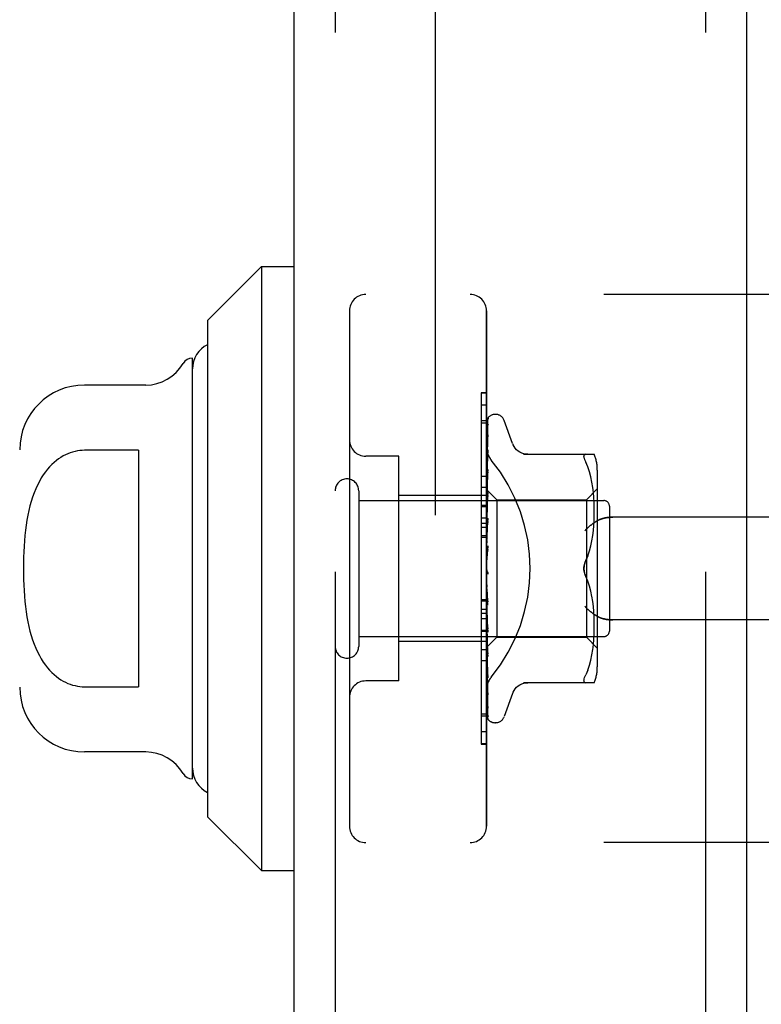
# Model space of a CAD drawing. Header units: inches. Extents: x 0 to 179, y 0 to 116.
# Tile 215 of 234: x 94.21 to 95.57, y 56.58 to 58.38. Entities that reach past the tile are written whole.
import ezdxf

# ---------------------------------------------------------------- set-up
doc = ezdxf.new("R2010")
doc.units = ezdxf.units.IN
doc.header["$LTSCALE"] = 9.842105
doc.header["$MEASUREMENT"] = 0
doc.linetypes.add('HIDDEN', pattern=[0.2, 0.1, -0.1])
doc.layers.get('0').update_dxf_attribs({"linetype": 'CONTINUOUS'})
for name, color, linetype in [('DEFAULT_2', 8, 'HIDDEN'), ('DIMENSIONS', 7, 'CONTINUOUS'), ('LEFTHAND_DOOR_ASSEMBLY', 7, 'CONTINUOUS'), ('RIGHTHAND_DOOR_ASSEMBLY', 7, 'CONTINUOUS')]:
    doc.layers.add(name, color=color, linetype=linetype)
doc.styles.get("Standard").update_dxf_attribs({"font": 'arial.ttf'})
doc.dimstyles.new('DIMSTYLE_1', dxfattribs={"dimtxt": 0.789474, "dimasz": 1.052632, "dimexe": 0.09, "dimexo": 0.07, "dimgap": 0.0375, "dimtad": 0, "dimtih": 1, "dimtoh": 1, "dimzin": 4, "dimdsep": 46, "dimtxsty": 'Standard', "dimblk": '_FILLED', "dimblk1": '_FILLED', "dimblk2": '_FILLED', "dimcen": 0.09, "dimadec": 3, "dimazin": 1, "dimtfac": 1, "dimtdec": 3, "dimtofl": 0, "dimtmove": 0, "dimatfit": 3, "dimldrblk": '_FILLED', "dimfxl": 0, "dimtolj": 1, "dimtzin": 4, "dimarcsym": 0})

# ---------------------------------------------------------------- blocks, each defined once
blk = doc.blocks.new('_FILLED')
at = {"color": 0, "linetype": 'ByBlock'}
blk.add_solid([(0, 0), (-1, 0.2), (-1, -0.2)], dxfattribs=at)
blk = doc.blocks.new('*D12')
at = {"layer": 'DIMENSIONS', "color": 2, "linetype": 'Continuous'}
for p, q in [((95.1522, 81.3753), (90.7153, 81.3753)), ((91.6627, 81.3753), (91.6627, 58.1648)), ((91.6627, 33.3753), (91.6627, 56.5859)), ((95.1632, 33.3753), (90.7153, 33.3753))]:
    blk.add_line(p, q, dxfattribs=at)
at = {"layer": 'DIMENSIONS', "color": 2, "linetype": 'Continuous', "xscale": 1.0526315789, "yscale": 1.0526315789, "zscale": 1.0526315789}
for p, rotation in [((91.6627, 81.3753), 90), ((91.6627, 33.3753), 270)]:
    blk.add_blockref('_FILLED', p, dxfattribs=dict(at, rotation=rotation))
at = {"layer": 'DIMENSIONS', "color": 2, "linetype": 'Continuous', "insert": (91.6627, 57.7701), "char_height": 0.78947, "width": 2.758756, "attachment_point": 2, "line_spacing_factor": 0.9}
blk.add_mtext('48.00', dxfattribs=at)

msp = doc.modelspace()

# ---------------------------------------------------------------- linework, layer by layer
at = {"layer": 'DEFAULT_2', "color": 8, "linetype": 'HIDDEN'}
msp.add_line((94.9725, 80.1098), (94.9725, 34.6409), dxfattribs=at)
at = {"layer": 'LEFTHAND_DOOR_ASSEMBLY', "color": 8, "linetype": 'HIDDEN'}
for p, q in [((94.79, 80.9903), (94.79, 33.7603)), ((95.465, 80.9903), (95.465, 33.7603)), ((96.264, 57.8753), (94.846, 57.8753)), ((94.816, 57.8453), (94.816, 56.9053)), ((95.066, 56.9053), (95.066, 57.8453)), ((95.056, 57.6731), (95.056, 57.2624)), ((95.066, 57.6731), (95.056, 57.6731)), ((95.066, 57.6447), (95.056, 57.6447)), ((94.906, 57.5803), (94.846, 57.5803)), ((94.906, 57.1703), (94.906, 57.5803)), ((95.066, 57.5234), (95.056, 57.5234)), ((95.066, 57.5083), (94.906, 57.5083)), ((95.066, 57.4673), (95.056, 57.4673)), ((96.264, 57.4691), (95.2964, 57.4691)), ((95.066, 57.4572), (95.056, 57.4572)), ((95.066, 57.45), (95.056, 57.45)), ((95.066, 57.435), (95.056, 57.435)), ((95.056, 57.3187), (95.066, 57.3187)), ((96.264, 57.2816), (95.2964, 57.2816)), ((95.056, 57.2624), (95.066, 57.2624)), ((95.056, 57.262), (95.056, 57.0547)), ((95.066, 57.262), (95.056, 57.262)), ((95.066, 57.2604), (95.056, 57.2604)), ((95.066, 57.2423), (94.906, 57.2423)), ((95.066, 57.2069), (95.056, 57.2069)), ((94.906, 57.1703), (94.846, 57.1703)), ((95.056, 57.11), (95.066, 57.11)), ((95.066, 57.0556), (95.056, 57.0556)), ((95.056, 57.0547), (95.066, 57.0547)), ((96.264, 56.8753), (94.846, 56.8753))]:
    msp.add_line(p, q, dxfattribs=at)
for points in [[(95.0748, 57.5733), (95.0743, 57.5739), (95.0738, 57.5745), (95.0734, 57.5751), (95.0729, 57.5758), (95.0725, 57.5764), (95.0721, 57.5771), (95.0716, 57.5777), (95.0712, 57.5784), (95.0708, 57.5791), (95.0704, 57.5798), (95.0701, 57.5806), (95.0697, 57.5813), (95.0694, 57.5821), (95.069, 57.5828), (95.0687, 57.5836), (95.0684, 57.5843), (95.0681, 57.5851), (95.0678, 57.5859), (95.0676, 57.5867), (95.0674, 57.5875), (95.0671, 57.5882), (95.0669, 57.589), (95.0668, 57.5898), (95.0666, 57.5906), (95.0665, 57.5914), (95.0663, 57.5921), (95.0662, 57.5929), (95.0661, 57.5937), (95.0661, 57.5945), (95.066, 57.5952), (95.066, 57.596), (95.066, 57.5967)], [(95.2964, 57.4691), (95.2951, 57.4691), (95.2939, 57.4691), (95.2926, 57.469), (95.2913, 57.4689), (95.2901, 57.4688), (95.2889, 57.4687), (95.2876, 57.4686), (95.2864, 57.4684), (95.2853, 57.4682), (95.2841, 57.468), (95.283, 57.4678), (95.2819, 57.4676), (95.2808, 57.4674), (95.2797, 57.4671), (95.2787, 57.4668), (95.2777, 57.4666), (95.2767, 57.4663), (95.2758, 57.466), (95.2748, 57.4657), (95.2739, 57.4653), (95.2731, 57.465), (95.2722, 57.4647), (95.2714, 57.4643), (95.2706, 57.464), (95.2699, 57.4636), (95.2691, 57.4632), (95.2684, 57.4629), (95.2677, 57.4625), (95.2671, 57.4621), (95.2664, 57.4617)], [(95.2452, 57.4441), (95.2457, 57.4447), (95.2462, 57.4452), (95.2468, 57.4458), (95.2473, 57.4464), (95.2479, 57.4469), (95.2484, 57.4475), (95.249, 57.4481), (95.2496, 57.4486), (95.2502, 57.4492), (95.2508, 57.4498), (95.2514, 57.4503), (95.252, 57.4509), (95.2527, 57.4514), (95.2533, 57.452), (95.2539, 57.4525), (95.2546, 57.4531), (95.2552, 57.4536), (95.2559, 57.4542), (95.2566, 57.4547), (95.2572, 57.4552), (95.2579, 57.4557), (95.2585, 57.4563), (95.2592, 57.4568), (95.2599, 57.4572), (95.2605, 57.4577), (95.2612, 57.4582), (95.2619, 57.4587), (95.2625, 57.4591), (95.2632, 57.4596), (95.2638, 57.46), (95.2645, 57.4605), (95.2651, 57.4609), (95.2658, 57.4613), (95.2664, 57.4617)], [(95.2664, 57.289), (95.2658, 57.2894), (95.2651, 57.2898), (95.2645, 57.2902), (95.2638, 57.2907), (95.2632, 57.2911), (95.2625, 57.2916), (95.2619, 57.292), (95.2612, 57.2925), (95.2605, 57.293), (95.2599, 57.2934), (95.2592, 57.2939), (95.2585, 57.2944), (95.2579, 57.295), (95.2572, 57.2955), (95.2566, 57.296), (95.2559, 57.2965), (95.2552, 57.2971), (95.2546, 57.2976), (95.2539, 57.2981), (95.2533, 57.2987), (95.2527, 57.2993), (95.252, 57.2998), (95.2514, 57.3004), (95.2508, 57.3009), (95.2502, 57.3015), (95.2496, 57.3021), (95.249, 57.3026), (95.2484, 57.3032), (95.2479, 57.3038), (95.2473, 57.3043), (95.2468, 57.3049), (95.2462, 57.3055), (95.2457, 57.306), (95.2452, 57.3066)], [(95.2664, 57.289), (95.2671, 57.2886), (95.2677, 57.2882), (95.2684, 57.2878), (95.2691, 57.2875), (95.2699, 57.2871), (95.2706, 57.2867), (95.2714, 57.2864), (95.2722, 57.286), (95.2731, 57.2857), (95.2739, 57.2854), (95.2748, 57.285), (95.2758, 57.2847), (95.2767, 57.2844), (95.2777, 57.2841), (95.2787, 57.2838), (95.2797, 57.2836), (95.2808, 57.2833), (95.2819, 57.2831), (95.283, 57.2829), (95.2841, 57.2826), (95.2853, 57.2825), (95.2864, 57.2823), (95.2876, 57.2821), (95.2889, 57.282), (95.2901, 57.2819), (95.2913, 57.2818), (95.2926, 57.2817), (95.2939, 57.2816), (95.2951, 57.2816), (95.2964, 57.2816)], [(95.066, 57.154), (95.066, 57.1547), (95.066, 57.1555), (95.0661, 57.1562), (95.0661, 57.157), (95.0662, 57.1578), (95.0663, 57.1585), (95.0665, 57.1593), (95.0666, 57.1601), (95.0668, 57.1609), (95.0669, 57.1617), (95.0671, 57.1625), (95.0674, 57.1632), (95.0676, 57.164), (95.0678, 57.1648), (95.0681, 57.1656), (95.0684, 57.1664), (95.0687, 57.1671), (95.069, 57.1679), (95.0694, 57.1686), (95.0697, 57.1694), (95.0701, 57.1701), (95.0704, 57.1708), (95.0708, 57.1716), (95.0712, 57.1723), (95.0716, 57.173), (95.0721, 57.1736), (95.0725, 57.1743), (95.0729, 57.1749), (95.0734, 57.1756), (95.0738, 57.1762), (95.0743, 57.1768), (95.0748, 57.1774)]]:
    msp.add_lwpolyline(points, dxfattribs=at)
for centre, start, end in [((94.846, 57.8453), 90, 180), ((95.036, 57.8453), 0, 90), ((94.846, 57.6103), 180, 270), ((94.846, 57.1403), 90, 180), ((94.846, 56.9053), 180, 270), ((95.036, 56.9053), 270, 360)]:
    msp.add_arc(centre, 0.03, start, end, dxfattribs=at)
msp.add_ellipse((94.833, 57.3753), major_axis=(0.3125, 0), ratio=1, start_param=-0.686108, end_param=0.686108, dxfattribs=at)
at = {"layer": 'RIGHTHAND_DOOR_ASSEMBLY', "color": 3, "linetype": 'Continuous'}
for p, q in [((94.715, 80.9903), (94.715, 33.7603)), ((95.54, 80.9903), (95.54, 33.7603))]:
    msp.add_line(p, q, dxfattribs=at)
at = {"layer": 'RIGHTHAND_DOOR_ASSEMBLY', "color": 8, "linetype": 'HIDDEN'}
for p, q in [((94.79, 80.9903), (94.79, 33.7603)), ((95.465, 80.9903), (95.465, 33.7603)), ((96.264, 57.8753), (94.846, 57.8753)), ((94.816, 57.8453), (94.816, 56.9053)), ((95.066, 57.8453), (95.066, 56.9053)), ((95.056, 57.696), (95.056, 57.4887)), ((95.066, 57.696), (95.056, 57.696)), ((95.066, 57.6951), (95.056, 57.6951)), ((95.0668, 57.5182), (95.0686, 57.647)), ((95.0668, 57.5181), (95.0686, 57.6464)), ((95.0694, 57.6492), (95.0689, 57.6486)), ((95.0825, 57.6566), (95.0817, 57.6566)), ((95.1135, 57.6033), (95.0982, 57.6456)), ((95.066, 57.6407), (95.056, 57.6407)), ((95.0668, 57.5131), (95.0686, 57.6378)), ((95.0668, 57.5129), (95.0686, 57.636)), ((95.0686, 57.6369), (95.068, 57.6357)), ((95.0668, 57.503), (95.0686, 57.619)), ((95.0668, 57.5027), (95.0686, 57.6161)), ((95.0686, 57.619), (95.0687, 57.6195)), ((95.0686, 57.6162), (95.0687, 57.6167)), ((95.0668, 57.4882), (95.0686, 57.5915)), ((95.0686, 57.5915), (95.0686, 57.5916)), ((95.0686, 57.5915), (95.0686, 57.5915)), ((94.906, 57.5803), (94.846, 57.5803)), ((94.906, 57.1703), (94.906, 57.5803)), ((95.0666, 57.5749), (95.066, 57.5692)), ((95.0674, 57.582), (95.0666, 57.5749)), ((95.0668, 57.4879), (95.0686, 57.5876)), ((95.0686, 57.5876), (95.0686, 57.5877)), ((95.1333, 57.5837), (95.2625, 57.5837)), ((95.2471, 57.5837), (95.2458, 57.5835)), ((95.0668, 57.4694), (95.0686, 57.5561)), ((95.0686, 57.556), (95.0679, 57.5488)), ((95.0686, 57.5561), (95.0686, 57.556)), ((95.2507, 57.5606), (95.2471, 57.5691)), ((95.2538, 57.5518), (95.2507, 57.5607)), ((95.268, 57.5549), (95.268, 57.1958)), ((95.056, 57.5438), (95.066, 57.5438)), ((95.0666, 57.5366), (95.066, 57.5304)), ((95.0679, 57.5488), (95.0666, 57.5366)), ((95.0668, 57.469), (95.0686, 57.5514)), ((95.2563, 57.5424), (95.2537, 57.5518)), ((95.2583, 57.5329), (95.2562, 57.5425)), ((94.833, 57.5173), (94.833, 57.2333)), ((95.066, 57.5196), (95.085, 57.5006)), ((95.066, 57.5161), (95.0668, 57.5131)), ((95.0668, 57.5181), (95.0668, 57.5182)), ((95.0668, 57.5182), (95.0668, 57.5182)), ((95.248, 57.5006), (95.268, 57.5206)), ((95.2598, 57.5233), (95.2583, 57.5329)), ((95.2609, 57.514), (95.2598, 57.5234)), ((94.833, 57.4993), (95.28, 57.4993)), ((95.066, 57.5083), (94.906, 57.5083)), ((95.066, 57.5075), (95.0668, 57.503)), ((95.066, 57.4991), (95.0668, 57.5028)), ((95.0674, 57.5014), (95.066, 57.4859)), ((95.0668, 57.4472), (95.0686, 57.5142)), ((95.0668, 57.5131), (95.0668, 57.5129)), ((95.0668, 57.5129), (95.0668, 57.5131)), ((95.0668, 57.4467), (95.0686, 57.5088)), ((95.0668, 57.5027), (95.0668, 57.503)), ((95.0668, 57.503), (95.0668, 57.5028)), ((95.0686, 57.514), (95.0674, 57.5014)), ((95.0686, 57.5142), (95.0686, 57.514)), ((95.085, 57.5006), (95.085, 57.2501)), ((95.085, 57.5006), (95.248, 57.5006)), ((95.248, 57.5006), (95.248, 57.2501)), ((95.2616, 57.505), (95.2609, 57.514)), ((95.2621, 57.4964), (95.2616, 57.5051)), ((95.066, 57.4903), (95.056, 57.4903)), ((95.056, 57.4887), (95.066, 57.4887)), ((95.056, 57.4883), (95.056, 57.0776)), ((95.066, 57.4883), (95.056, 57.4883)), ((95.066, 57.4942), (95.0668, 57.4883)), ((95.066, 57.4829), (95.0668, 57.488)), ((95.0668, 57.4879), (95.0668, 57.4883)), ((95.0668, 57.4882), (95.0668, 57.488)), ((95.2624, 57.488), (95.2621, 57.4965)), ((95.2625, 57.4797), (95.2624, 57.4881)), ((95.29, 57.4893), (95.29, 57.2613)), ((95.066, 57.4765), (95.0668, 57.4695)), ((95.066, 57.4627), (95.0668, 57.4691)), ((95.0686, 57.4669), (95.066, 57.4374)), ((95.0668, 57.469), (95.0668, 57.4695)), ((95.0668, 57.4694), (95.0668, 57.4691)), ((95.0668, 57.4223), (95.0686, 57.4672)), ((95.0686, 57.4672), (95.0686, 57.467)), ((95.2616, 57.4538), (95.2621, 57.4629)), ((95.2621, 57.4627), (95.2624, 57.4714)), ((95.2624, 57.4713), (95.2625, 57.4799)), ((96.264, 57.4691), (95.2964, 57.4691)), ((95.066, 57.4553), (95.0668, 57.4473)), ((95.066, 57.4394), (95.0668, 57.4469)), ((95.0668, 57.4218), (95.0686, 57.4612)), ((95.0668, 57.4471), (95.0668, 57.4473)), ((95.0668, 57.4472), (95.0668, 57.4469)), ((95.0668, 57.4467), (95.0668, 57.4471)), ((95.2597, 57.4354), (95.2609, 57.4449)), ((95.2608, 57.4447), (95.2616, 57.454)), ((95.066, 57.432), (95.056, 57.432)), ((95.066, 57.4311), (95.0668, 57.4225)), ((95.2582, 57.426), (95.2598, 57.4355)), ((95.066, 57.4138), (95.0668, 57.422)), ((95.0686, 57.4167), (95.066, 57.3868)), ((95.0668, 57.4218), (95.0668, 57.4225)), ((95.0668, 57.4223), (95.0668, 57.422)), ((95.2538, 57.4074), (95.2563, 57.4167)), ((95.2563, 57.4166), (95.2583, 57.4261)), ((95.066, 57.4049), (95.0668, 57.396)), ((95.0667, 57.3948), (95.0673, 57.3996)), ((95.2507, 57.3985), (95.2471, 57.3899)), ((95.066, 57.3776), (95.0668, 57.3688)), ((95.066, 57.3718), (95.0662, 57.3714)), ((95.066, 57.3594), (95.0668, 57.3683)), ((95.0671, 57.3697), (95.0672, 57.3696)), ((95.2507, 57.3522), (95.2471, 57.3608)), ((95.066, 57.3503), (95.0668, 57.3418)), ((95.066, 57.3325), (95.0668, 57.3413)), ((95.0686, 57.3086), (95.066, 57.3384)), ((95.0676, 57.3292), (95.0668, 57.3422)), ((95.0668, 57.3422), (95.0668, 57.3413)), ((95.0668, 57.3416), (95.0668, 57.3418)), ((95.0686, 57.3084), (95.0668, 57.3416)), ((95.2538, 57.3433), (95.2507, 57.3522)), ((95.2563, 57.334), (95.2538, 57.3433)), ((95.066, 57.3239), (95.0668, 57.316)), ((95.0686, 57.3146), (95.0676, 57.3292)), ((95.2583, 57.3246), (95.2563, 57.3341)), ((95.2598, 57.3152), (95.2582, 57.3247)), ((95.066, 57.3157), (95.056, 57.3157)), ((95.066, 57.3007), (95.056, 57.3007)), ((95.066, 57.3072), (95.0668, 57.3155)), ((95.0686, 57.2652), (95.0668, 57.3162)), ((95.0668, 57.3162), (95.0668, 57.3155)), ((95.0668, 57.3157), (95.0668, 57.316)), ((95.0686, 57.2594), (95.0668, 57.3157)), ((95.0686, 57.3086), (95.0686, 57.3084)), ((95.2609, 57.3058), (95.2597, 57.3153)), ((95.2616, 57.2967), (95.2608, 57.306)), ((95.066, 57.2935), (95.056, 57.2935)), ((95.066, 57.2834), (95.056, 57.2834)), ((95.066, 57.2993), (95.0668, 57.2923)), ((95.066, 57.2844), (95.0668, 57.2919)), ((95.066, 57.2886), (95.0666, 57.2818)), ((95.0686, 57.2199), (95.0668, 57.2925)), ((95.0668, 57.2925), (95.0668, 57.2919)), ((95.0668, 57.292), (95.0668, 57.2923)), ((95.0686, 57.2148), (95.0668, 57.292)), ((95.2621, 57.2878), (95.2616, 57.2969)), ((95.2624, 57.2792), (95.2621, 57.288)), ((95.066, 57.2775), (95.0668, 57.2717)), ((95.066, 57.2648), (95.0668, 57.2713)), ((95.0666, 57.2818), (95.0686, 57.2597)), ((95.0686, 57.1803), (95.0668, 57.2718)), ((95.0668, 57.2718), (95.0668, 57.2713)), ((95.0668, 57.2714), (95.0668, 57.2717)), ((95.0686, 57.176), (95.0668, 57.2714)), ((95.2625, 57.2708), (95.2624, 57.2794)), ((95.2624, 57.2626), (95.2625, 57.271)), ((96.264, 57.2816), (95.2964, 57.2816)), ((94.833, 57.2513), (95.28, 57.2513)), ((95.066, 57.2592), (95.0668, 57.2548)), ((95.066, 57.2493), (95.0668, 57.2545)), ((95.0668, 57.2545), (95.0668, 57.2548)), ((95.0686, 57.1478), (95.0668, 57.2548)), ((95.0668, 57.2548), (95.0668, 57.2545)), ((95.0686, 57.1444), (95.0668, 57.2545)), ((95.0668, 57.2319), (95.085, 57.2501)), ((95.0686, 57.2597), (95.0686, 57.2594)), ((95.085, 57.2501), (95.248, 57.2501)), ((95.248, 57.2501), (95.268, 57.2301)), ((95.2616, 57.2456), (95.2621, 57.2543)), ((95.2621, 57.2542), (95.2624, 57.2627)), ((95.066, 57.2423), (94.906, 57.2423)), ((95.066, 57.2451), (95.0668, 57.2422)), ((95.066, 57.2383), (95.0668, 57.242)), ((95.066, 57.2311), (95.0668, 57.2319)), ((95.0686, 57.1235), (95.0668, 57.2423)), ((95.0668, 57.2423), (95.0668, 57.242)), ((95.0668, 57.2421), (95.0668, 57.2422)), ((95.0686, 57.1211), (95.0668, 57.2421)), ((95.0686, 57.1071), (95.0668, 57.2345)), ((95.0668, 57.2345), (95.0668, 57.2344)), ((95.0668, 57.2344), (95.0668, 57.2345)), ((95.0686, 57.1028), (95.0668, 57.2319)), ((95.0668, 57.2319), (95.0668, 57.2319)), ((95.2598, 57.2273), (95.2609, 57.2367)), ((95.2609, 57.2367), (95.2616, 57.2457)), ((95.066, 57.2273), (95.056, 57.2273)), ((95.0674, 57.2269), (95.0686, 57.215)), ((95.0686, 57.215), (95.0686, 57.2148)), ((95.2562, 57.2082), (95.2583, 57.2178)), ((95.2583, 57.2178), (95.2598, 57.2274)), ((95.066, 57.2001), (95.0666, 57.1941)), ((95.0666, 57.1941), (95.0674, 57.1865)), ((95.2507, 57.19), (95.2538, 57.1989)), ((95.2537, 57.1989), (95.2563, 57.2083)), ((95.0686, 57.176), (95.0686, 57.176)), ((95.2507, 57.1901), (95.2471, 57.1816)), ((94.906, 57.1703), (94.846, 57.1703)), ((95.2625, 57.167), (95.1333, 57.167)), ((95.0687, 57.1441), (95.0686, 57.1444)), ((95.1135, 57.1474), (95.0982, 57.1051)), ((95.0687, 57.1204), (95.0686, 57.1212)), ((95.066, 57.106), (95.056, 57.106)), ((95.07, 57.0989), (95.0703, 57.0986)), ((95.0825, 57.0941), (95.0817, 57.0941)), ((95.066, 57.0776), (95.056, 57.0776)), ((96.264, 56.8753), (94.846, 56.8753))]:
    msp.add_line(p, q, dxfattribs=at)
at = {"layer": 'RIGHTHAND_DOOR_ASSEMBLY', "color": 7, "linetype": 'Continuous'}
for p, q in [((94.5575, 57.8281), (94.6559, 57.9265)), ((94.6559, 57.9265), (94.6559, 56.8242)), ((94.6559, 57.9265), (94.715, 57.9265)), ((94.5575, 57.8281), (94.5575, 56.9226)), ((94.53, 56.9915), (94.53, 57.7592)), ((94.4447, 57.71), (94.3331, 57.71)), ((94.4315, 57.591), (94.3331, 57.591)), ((94.4315, 57.591), (94.4315, 57.1597)), ((94.3331, 57.1597), (94.4315, 57.1597)), ((94.4447, 57.0407), (94.3331, 57.0407)), ((94.5575, 56.9226), (94.6559, 56.8242)), ((94.6559, 56.8242), (94.715, 56.8242))]:
    msp.add_line(p, q, dxfattribs=at)
at = {"layer": 'RIGHTHAND_DOOR_ASSEMBLY', "color": 8, "linetype": 'HIDDEN'}
for points in [[(95.0693, 57.6497), (95.0689, 57.6488), (95.0683, 57.6475), (95.0678, 57.6461), (95.0673, 57.6447), (95.0668, 57.6432), (95.0664, 57.6415), (95.066, 57.6399)], [(95.0689, 57.6486), (95.0687, 57.6482), (95.0684, 57.6478), (95.0681, 57.6474), (95.0678, 57.6469), (95.0675, 57.6464), (95.0672, 57.6459), (95.0669, 57.6453), (95.0666, 57.6447), (95.0663, 57.644), (95.0661, 57.6434), (95.066, 57.6431)], [(95.0668, 57.6475), (95.0668, 57.6474), (95.0664, 57.6465), (95.066, 57.6456)], [(95.0686, 57.647), (95.0687, 57.6476), (95.0688, 57.6482), (95.0689, 57.6488), (95.0691, 57.6493), (95.0693, 57.6497)], [(95.0686, 57.6464), (95.0687, 57.6468), (95.0687, 57.6474), (95.0689, 57.648), (95.069, 57.6484), (95.0692, 57.6488), (95.0693, 57.6491), (95.0694, 57.6493), (95.0694, 57.6493)], [(95.0694, 57.6493), (95.0695, 57.6493), (95.0694, 57.6492)], [(95.0688, 57.6389), (95.0684, 57.6375), (95.068, 57.6355), (95.0675, 57.6334), (95.0671, 57.6312), (95.0667, 57.629), (95.0663, 57.6267), (95.066, 57.625)], [(95.068, 57.6357), (95.0677, 57.6352), (95.0674, 57.6347), (95.0671, 57.6341), (95.0668, 57.6335), (95.0666, 57.6329), (95.0663, 57.6322), (95.0661, 57.6316), (95.066, 57.6314)], [(95.0686, 57.6377), (95.0687, 57.6382), (95.0687, 57.6387), (95.0688, 57.6389)], [(95.0688, 57.6373), (95.0689, 57.6374), (95.0689, 57.6374), (95.0689, 57.6373), (95.0688, 57.6372), (95.0686, 57.6369)], [(95.0686, 57.636), (95.0687, 57.6364), (95.0687, 57.6369), (95.0688, 57.6372), (95.0688, 57.6373)], [(95.0687, 57.6195), (95.0683, 57.6175), (95.0679, 57.6147), (95.0675, 57.6118), (95.067, 57.609), (95.0666, 57.606), (95.0662, 57.6031), (95.066, 57.6012)], [(95.0675, 57.614), (95.0671, 57.6133), (95.0668, 57.6126), (95.0665, 57.6118), (95.0662, 57.611), (95.066, 57.6105)], [(95.0687, 57.6167), (95.0687, 57.6167), (95.0687, 57.6166), (95.0686, 57.6164), (95.0685, 57.6161), (95.0683, 57.6157), (95.068, 57.6152), (95.0675, 57.614)], [(95.066, 57.5967), (95.066, 57.596), (95.066, 57.5952), (95.0661, 57.5945), (95.0661, 57.5937), (95.0662, 57.5929), (95.0663, 57.5921), (95.0665, 57.5914), (95.0666, 57.5906), (95.0668, 57.5898), (95.0669, 57.589), (95.0671, 57.5882), (95.0674, 57.5875), (95.0676, 57.5867), (95.0678, 57.5859), (95.0681, 57.5851), (95.0684, 57.5843), (95.0687, 57.5836), (95.069, 57.5828), (95.0694, 57.5821), (95.0697, 57.5813), (95.0701, 57.5806), (95.0704, 57.5798), (95.0708, 57.5791), (95.0712, 57.5784), (95.0716, 57.5777), (95.0721, 57.5771), (95.0725, 57.5764), (95.0729, 57.5758), (95.0734, 57.5751), (95.0738, 57.5745), (95.0743, 57.5739), (95.0748, 57.5733)], [(95.0686, 57.5916), (95.0683, 57.5891), (95.0674, 57.582)], [(95.1411, 57.5837), (95.1375, 57.5839), (95.1338, 57.5846), (95.1302, 57.5858), (95.1268, 57.5874), (95.1237, 57.5895), (95.1208, 57.5919), (95.1183, 57.5947), (95.1162, 57.5977), (95.1145, 57.601), (95.1137, 57.6029)], [(95.0686, 57.5877), (95.0686, 57.5877), (95.0686, 57.5875), (95.0685, 57.5873), (95.0684, 57.5868), (95.0682, 57.5863), (95.0679, 57.5857), (95.0676, 57.5851), (95.0673, 57.5843), (95.067, 57.5836), (95.0666, 57.5828), (95.0662, 57.5819), (95.066, 57.5812)], [(95.2442, 57.5764), (95.2438, 57.5782), (95.2436, 57.5798), (95.2438, 57.5811), (95.2442, 57.5822), (95.2448, 57.583), (95.2458, 57.5835)], [(95.2442, 57.5764), (95.2448, 57.5743), (95.2458, 57.5719), (95.2471, 57.5691)], [(95.0668, 57.5465), (95.0665, 57.5458), (95.0662, 57.545), (95.066, 57.5445)], [(95.0686, 57.5514), (95.0686, 57.5512), (95.0686, 57.5509), (95.0685, 57.5504), (95.0683, 57.5499), (95.0681, 57.5493), (95.0678, 57.5487), (95.0675, 57.548), (95.0668, 57.5465)], [(95.066, 57.5195), (95.0662, 57.5192), (95.0664, 57.5189), (95.0666, 57.5186), (95.0668, 57.5182)], [(95.066, 57.5192), (95.0663, 57.5189), (95.0665, 57.5186), (95.0666, 57.5184), (95.0667, 57.5183), (95.0668, 57.5182), (95.0668, 57.5182)], [(95.066, 57.5186), (95.0663, 57.5184), (95.0665, 57.5182), (95.0666, 57.5181), (95.0667, 57.5181), (95.0668, 57.5181), (95.0668, 57.5181)], [(95.066, 57.5178), (95.0662, 57.5179), (95.0664, 57.518), (95.0666, 57.5181), (95.0668, 57.5182)], [(95.066, 57.5147), (95.0663, 57.5142), (95.0665, 57.5139), (95.0666, 57.5136), (95.0667, 57.5133), (95.0668, 57.5131), (95.0668, 57.5131)], [(95.066, 57.5109), (95.0662, 57.5115), (95.0664, 57.512), (95.0666, 57.5125), (95.0668, 57.5129)], [(95.066, 57.5128), (95.0663, 57.5127), (95.0665, 57.5127), (95.0666, 57.5127), (95.0667, 57.5128), (95.0668, 57.5129)], [(95.066, 57.5051), (95.0663, 57.5046), (95.0665, 57.5041), (95.0666, 57.5037), (95.0667, 57.5033), (95.0668, 57.503), (95.0668, 57.503)], [(95.0674, 57.5049), (95.0667, 57.5034), (95.0663, 57.5026), (95.066, 57.5018)], [(95.066, 57.502), (95.0663, 57.502), (95.0665, 57.5021), (95.0666, 57.5023), (95.0667, 57.5025), (95.0668, 57.5027)], [(95.0686, 57.5088), (95.0686, 57.5086), (95.0686, 57.5082), (95.0685, 57.5076), (95.0683, 57.507), (95.068, 57.5063), (95.0677, 57.5056), (95.0674, 57.5049)], [(95.066, 57.4908), (95.0663, 57.4902), (95.0665, 57.4897), (95.0666, 57.4892), (95.0667, 57.4887), (95.0668, 57.4883), (95.0668, 57.4882)], [(95.066, 57.4866), (95.0663, 57.4868), (95.0665, 57.487), (95.0666, 57.4872), (95.0667, 57.4876), (95.0668, 57.4879)], [(95.066, 57.4723), (95.0663, 57.4717), (95.0665, 57.4711), (95.0666, 57.4706), (95.0667, 57.4701), (95.0668, 57.4696), (95.0668, 57.4694)], [(95.066, 57.4673), (95.0663, 57.4675), (95.0665, 57.4678), (95.0666, 57.4682), (95.0667, 57.4686), (95.0668, 57.469)], [(95.2664, 57.4617), (95.2671, 57.4621), (95.2677, 57.4625), (95.2684, 57.4629), (95.2691, 57.4632), (95.2699, 57.4636), (95.2706, 57.464), (95.2714, 57.4643), (95.2722, 57.4647), (95.2731, 57.465), (95.2739, 57.4653), (95.2748, 57.4657), (95.2758, 57.466), (95.2767, 57.4663), (95.2777, 57.4666), (95.2787, 57.4668), (95.2797, 57.4671), (95.2808, 57.4674), (95.2819, 57.4676), (95.283, 57.4678), (95.2841, 57.468), (95.2853, 57.4682), (95.2864, 57.4684), (95.2876, 57.4686), (95.2889, 57.4687), (95.2901, 57.4688), (95.2913, 57.4689), (95.2926, 57.469), (95.2939, 57.4691), (95.2951, 57.4691), (95.2964, 57.4691)], [(95.0686, 57.4613), (95.0686, 57.4607), (95.0684, 57.46), (95.0682, 57.4593), (95.068, 57.4586), (95.0677, 57.4579), (95.0673, 57.4573), (95.067, 57.4567), (95.0667, 57.4561), (95.0664, 57.4555), (95.0661, 57.4549), (95.066, 57.4547)], [(95.066, 57.4503), (95.0663, 57.4497), (95.0665, 57.4491), (95.0666, 57.4485), (95.0667, 57.4479), (95.0668, 57.4474), (95.0668, 57.4472)], [(95.066, 57.4446), (95.0662, 57.4449), (95.0665, 57.4453), (95.0666, 57.4457), (95.0667, 57.4461), (95.0668, 57.4466), (95.0668, 57.4467)], [(95.2664, 57.4617), (95.2658, 57.4613), (95.2651, 57.4609), (95.2645, 57.4605), (95.2638, 57.46), (95.2632, 57.4596), (95.2625, 57.4591), (95.2619, 57.4587), (95.2612, 57.4582), (95.2605, 57.4577), (95.2599, 57.4572), (95.2592, 57.4568), (95.2585, 57.4563), (95.2579, 57.4557), (95.2572, 57.4552), (95.2566, 57.4547), (95.2559, 57.4542), (95.2552, 57.4536), (95.2546, 57.4531), (95.2539, 57.4525), (95.2533, 57.452), (95.2527, 57.4514), (95.252, 57.4509), (95.2514, 57.4503), (95.2508, 57.4498), (95.2502, 57.4492), (95.2496, 57.4486), (95.249, 57.4481), (95.2484, 57.4475), (95.2479, 57.4469), (95.2473, 57.4464), (95.2468, 57.4458), (95.2462, 57.4452), (95.2457, 57.4447), (95.2452, 57.4441)], [(95.066, 57.4257), (95.0663, 57.4251), (95.0665, 57.4244), (95.0666, 57.4238), (95.0667, 57.4232), (95.0668, 57.4226), (95.0668, 57.4223)], [(95.066, 57.4194), (95.0663, 57.4198), (95.0665, 57.4203), (95.0666, 57.4208), (95.0667, 57.4214), (95.0668, 57.4218)], [(95.0686, 57.4103), (95.0685, 57.4099), (95.0684, 57.4092), (95.0682, 57.4086), (95.0679, 57.408), (95.0677, 57.4075), (95.0674, 57.407), (95.0671, 57.4066), (95.0668, 57.4062), (95.0666, 57.4058), (95.0663, 57.4055), (95.0661, 57.4051), (95.066, 57.4049)], [(95.0673, 57.3996), (95.0683, 57.4076), (95.0686, 57.4102)], [(95.066, 57.3992), (95.0663, 57.3986), (95.0665, 57.398), (95.0666, 57.3973), (95.0667, 57.3967), (95.0668, 57.3961), (95.0668, 57.3955)], [(95.066, 57.3926), (95.0663, 57.3931), (95.0665, 57.3936), (95.0666, 57.3942), (95.0667, 57.3948)], [(95.0667, 57.3948), (95.0668, 57.3954), (95.0668, 57.396)], [(95.2471, 57.3899), (95.2507, 57.3985), (95.2538, 57.4074)], [(95.2436, 57.3753), (95.2437, 57.3777), (95.244, 57.3802), (95.2445, 57.3826), (95.2452, 57.3851), (95.246, 57.3876), (95.2471, 57.3899)], [(95.2471, 57.3899), (95.2465, 57.3887), (95.246, 57.3873), (95.2454, 57.386), (95.245, 57.3845), (95.2446, 57.383), (95.2442, 57.3815), (95.244, 57.3799), (95.2438, 57.3784), (95.2437, 57.3768), (95.2436, 57.3753)], [(95.2436, 57.3753), (95.2437, 57.3734), (95.2439, 57.3715), (95.2442, 57.3696), (95.2446, 57.3677)], [(95.2471, 57.3608), (95.246, 57.3631), (95.2452, 57.3656), (95.2445, 57.3681), (95.244, 57.3705), (95.2437, 57.373), (95.2436, 57.3753)], [(95.066, 57.371), (95.0662, 57.3708), (95.0663, 57.3706), (95.0664, 57.3704), (95.0665, 57.3703), (95.0666, 57.3702), (95.0667, 57.3701)], [(95.066, 57.3652), (95.0663, 57.3657), (95.0665, 57.3663), (95.0666, 57.3669), (95.0667, 57.3676), (95.0668, 57.3682), (95.0668, 57.3688)], [(95.0675, 57.3691), (95.0673, 57.3694), (95.0671, 57.3698), (95.0669, 57.3702), (95.0666, 57.3706), (95.0664, 57.371), (95.0662, 57.3714)], [(95.0662, 57.3714), (95.0663, 57.3713), (95.0665, 57.3707), (95.0666, 57.3701), (95.0667, 57.3695), (95.0668, 57.3689), (95.0668, 57.3683)], [(95.0667, 57.3701), (95.0668, 57.37), (95.0668, 57.37), (95.0669, 57.3699)], [(95.0668, 57.37), (95.0668, 57.37), (95.067, 57.3698)], [(95.0669, 57.3699), (95.067, 57.3698), (95.067, 57.3697)], [(95.067, 57.3698), (95.0671, 57.3696), (95.0673, 57.3694), (95.0675, 57.3691)], [(95.0672, 57.3695), (95.0673, 57.3694), (95.0674, 57.3692), (95.0675, 57.3691), (95.0675, 57.3691)], [(95.0675, 57.3691), (95.0677, 57.3687), (95.068, 57.3683), (95.0682, 57.3678), (95.0684, 57.3673), (95.0685, 57.3668), (95.0686, 57.3662), (95.0686, 57.3656), (95.0686, 57.365)], [(95.2451, 57.3658), (95.2457, 57.364), (95.2464, 57.3624), (95.2471, 57.3608)], [(95.066, 57.3446), (95.0663, 57.3441), (95.0665, 57.3436), (95.0666, 57.343), (95.0667, 57.3425), (95.0668, 57.3422)], [(95.066, 57.3381), (95.0663, 57.3387), (95.0665, 57.3393), (95.0666, 57.34), (95.0667, 57.3406), (95.0668, 57.3412), (95.0668, 57.3416)], [(95.066, 57.3207), (95.0661, 57.3204), (95.0664, 57.3199), (95.067, 57.3189)], [(95.066, 57.3185), (95.0663, 57.3181), (95.0665, 57.3176), (95.0666, 57.3171), (95.0667, 57.3166), (95.0668, 57.3162)], [(95.067, 57.3189), (95.0673, 57.3184), (95.0676, 57.3179), (95.0679, 57.3173), (95.0681, 57.3166), (95.0684, 57.316), (95.0685, 57.3153), (95.0686, 57.3147), (95.0686, 57.3145)], [(95.066, 57.3124), (95.0663, 57.313), (95.0665, 57.3136), (95.0666, 57.3143), (95.0667, 57.3149), (95.0668, 57.3154), (95.0668, 57.3157)], [(95.2452, 57.3066), (95.2457, 57.306), (95.2462, 57.3055), (95.2468, 57.3049), (95.2473, 57.3043), (95.2479, 57.3038), (95.2484, 57.3032), (95.249, 57.3026), (95.2496, 57.3021), (95.2502, 57.3015), (95.2508, 57.3009), (95.2514, 57.3004), (95.252, 57.2998), (95.2527, 57.2993), (95.2533, 57.2987), (95.2539, 57.2981), (95.2546, 57.2976), (95.2552, 57.2971), (95.2559, 57.2965), (95.2566, 57.296), (95.2572, 57.2955), (95.2579, 57.295), (95.2585, 57.2944), (95.2592, 57.2939), (95.2599, 57.2934), (95.2605, 57.293), (95.2612, 57.2925), (95.2619, 57.292), (95.2625, 57.2916), (95.2632, 57.2911), (95.2638, 57.2907), (95.2645, 57.2902), (95.2651, 57.2898), (95.2658, 57.2894), (95.2664, 57.289)], [(95.066, 57.2944), (95.0663, 57.2941), (95.0665, 57.2938), (95.0666, 57.2933), (95.0667, 57.2929), (95.0668, 57.2925)], [(95.066, 57.289), (95.0663, 57.2896), (95.0665, 57.2902), (95.0666, 57.2908), (95.0667, 57.2913), (95.0668, 57.2918), (95.0668, 57.292)], [(95.2964, 57.2816), (95.2951, 57.2816), (95.2939, 57.2816), (95.2926, 57.2817), (95.2913, 57.2818), (95.2901, 57.2819), (95.2889, 57.282), (95.2876, 57.2821), (95.2864, 57.2823), (95.2853, 57.2825), (95.2841, 57.2826), (95.283, 57.2829), (95.2819, 57.2831), (95.2808, 57.2833), (95.2797, 57.2836), (95.2787, 57.2838), (95.2777, 57.2841), (95.2767, 57.2844), (95.2758, 57.2847), (95.2748, 57.285), (95.2739, 57.2854), (95.2731, 57.2857), (95.2722, 57.286), (95.2714, 57.2864), (95.2706, 57.2867), (95.2699, 57.2871), (95.2691, 57.2875), (95.2684, 57.2878), (95.2677, 57.2882), (95.2671, 57.2886), (95.2664, 57.289)], [(95.066, 57.2733), (95.0663, 57.2731), (95.0665, 57.2728), (95.0666, 57.2725), (95.0667, 57.2722), (95.0668, 57.2718)], [(95.066, 57.272), (95.0663, 57.2713), (95.0666, 57.2707)], [(95.066, 57.2687), (95.0663, 57.2693), (95.0665, 57.2698), (95.0666, 57.2703), (95.0667, 57.2708), (95.0668, 57.2713), (95.0668, 57.2714)], [(95.0666, 57.2707), (95.0673, 57.2693), (95.0676, 57.2686), (95.0679, 57.2679), (95.0682, 57.2672), (95.0684, 57.2665), (95.0686, 57.2658), (95.0686, 57.2653), (95.0686, 57.2652)], [(95.066, 57.2558), (95.0663, 57.2557), (95.0665, 57.2556), (95.0666, 57.2554), (95.0667, 57.2551), (95.0668, 57.2548)], [(95.066, 57.2522), (95.0663, 57.2527), (95.0665, 57.2532), (95.0666, 57.2537), (95.0667, 57.2541), (95.0668, 57.2545), (95.0668, 57.2545)], [(95.066, 57.2427), (95.0663, 57.2427), (95.0665, 57.2427), (95.0666, 57.2426), (95.0667, 57.2425), (95.0668, 57.2423)], [(95.066, 57.2402), (95.0663, 57.2407), (95.0665, 57.2411), (95.0666, 57.2415), (95.0667, 57.2418), (95.0668, 57.242), (95.0668, 57.2421)], [(95.066, 57.242), (95.0662, 57.2396), (95.0674, 57.2269)], [(95.066, 57.2357), (95.0662, 57.2354), (95.0664, 57.235), (95.0666, 57.2348), (95.0668, 57.2345)], [(95.066, 57.2344), (95.0663, 57.2345), (95.0665, 57.2346), (95.0666, 57.2346), (95.0667, 57.2346), (95.0668, 57.2345)], [(95.066, 57.2323), (95.0662, 57.2327), (95.0664, 57.2333), (95.0666, 57.2338), (95.0668, 57.2344)], [(95.066, 57.2331), (95.0663, 57.2335), (95.0665, 57.2338), (95.0666, 57.234), (95.0667, 57.2343), (95.0668, 57.2344), (95.0668, 57.2344)], [(95.066, 57.2314), (95.0662, 57.2315), (95.0664, 57.2316), (95.0666, 57.2317), (95.0668, 57.2319)], [(95.066, 57.2268), (95.0661, 57.2267), (95.0664, 57.2258), (95.0668, 57.225)], [(95.0668, 57.225), (95.0675, 57.2234), (95.0678, 57.2227), (95.0681, 57.222), (95.0684, 57.2213), (95.0685, 57.2207), (95.0686, 57.2202), (95.0686, 57.2199)], [(95.066, 57.187), (95.0662, 57.1865), (95.0665, 57.1856), (95.0669, 57.1848), (95.0675, 57.1833)], [(95.0748, 57.1774), (95.0743, 57.1768), (95.0738, 57.1762), (95.0734, 57.1756), (95.0729, 57.1749), (95.0725, 57.1743), (95.0721, 57.1736), (95.0716, 57.173), (95.0712, 57.1723), (95.0708, 57.1716), (95.0704, 57.1708), (95.0701, 57.1701), (95.0697, 57.1694), (95.0694, 57.1686), (95.069, 57.1679), (95.0687, 57.1671), (95.0684, 57.1664), (95.0681, 57.1656), (95.0678, 57.1648), (95.0676, 57.164), (95.0674, 57.1632), (95.0671, 57.1625), (95.0669, 57.1617), (95.0668, 57.1609), (95.0666, 57.1601), (95.0665, 57.1593), (95.0663, 57.1585), (95.0662, 57.1578), (95.0661, 57.157), (95.0661, 57.1562), (95.066, 57.1555), (95.066, 57.1547), (95.066, 57.154)], [(95.0674, 57.1865), (95.0679, 57.1827), (95.0686, 57.176)], [(95.0675, 57.1833), (95.0678, 57.1827), (95.0681, 57.182), (95.0683, 57.1815), (95.0685, 57.181), (95.0686, 57.1806), (95.0686, 57.1804), (95.0686, 57.1803), (95.0686, 57.1803)], [(95.2442, 57.1685), (95.2438, 57.1696), (95.2436, 57.1709), (95.2438, 57.1725), (95.2442, 57.1743), (95.2448, 57.1764), (95.2458, 57.1788), (95.2471, 57.1816)], [(95.066, 57.1645), (95.0662, 57.1625), (95.0666, 57.1593), (95.067, 57.156), (95.0674, 57.1528), (95.0679, 57.1496), (95.0687, 57.1441)], [(95.1137, 57.1478), (95.1145, 57.1497), (95.1162, 57.153), (95.1183, 57.156), (95.1208, 57.1588), (95.1237, 57.1612), (95.1268, 57.1633), (95.1302, 57.1649), (95.1338, 57.1661), (95.1375, 57.1668), (95.1411, 57.167)], [(95.2442, 57.1685), (95.2448, 57.1677), (95.2458, 57.1672), (95.2471, 57.167)], [(95.066, 57.1538), (95.0661, 57.1536), (95.0664, 57.1527), (95.0668, 57.1518), (95.0671, 57.1511), (95.0678, 57.1497)], [(95.0678, 57.1497), (95.0681, 57.1491), (95.0683, 57.1485), (95.0685, 57.1481), (95.0685, 57.1479)], [(95.0685, 57.1479), (95.0686, 57.1478), (95.0686, 57.1476), (95.0687, 57.1476), (95.0686, 57.1476), (95.0686, 57.1478)], [(95.066, 57.1365), (95.0663, 57.1347), (95.0666, 57.1321), (95.0671, 57.1295), (95.0675, 57.127), (95.0679, 57.1245), (95.0684, 57.1221), (95.0687, 57.1204)], [(95.066, 57.1286), (95.0662, 57.128), (95.0665, 57.1273), (95.0668, 57.1266), (95.0671, 57.1259), (95.0674, 57.1253), (95.0677, 57.1247), (95.0683, 57.1236)], [(95.0683, 57.1236), (95.0685, 57.1232), (95.0686, 57.1229), (95.0687, 57.1227), (95.0687, 57.1226)], [(95.0687, 57.1226), (95.0688, 57.1226), (95.0687, 57.1226), (95.0687, 57.1228), (95.0687, 57.1231), (95.0686, 57.1235)], [(95.066, 57.1171), (95.0663, 57.1155), (95.0667, 57.1135), (95.0671, 57.1116), (95.0676, 57.1098), (95.0681, 57.1081), (95.0686, 57.1065), (95.0689, 57.1054)], [(95.066, 57.1122), (95.0662, 57.1116), (95.0665, 57.1109), (95.0668, 57.1102), (95.0672, 57.1095), (95.0675, 57.1089), (95.0678, 57.1084), (95.0681, 57.1078), (95.0684, 57.1074), (95.0689, 57.1066)], [(95.066, 57.1068), (95.0664, 57.1053), (95.0669, 57.104), (95.0674, 57.1027), (95.068, 57.1016), (95.0687, 57.1004), (95.0696, 57.0993), (95.0704, 57.0984)], [(95.066, 57.1053), (95.0661, 57.105), (95.0663, 57.1045), (95.0665, 57.1041), (95.0666, 57.1037), (95.0668, 57.1033), (95.067, 57.103), (95.0672, 57.1026), (95.0674, 57.1023), (95.0676, 57.1019), (95.0679, 57.1016), (95.0681, 57.1013), (95.0683, 57.101), (95.0685, 57.1007), (95.0687, 57.1004), (95.0689, 57.1002), (95.0691, 57.1), (95.0693, 57.0997), (95.0694, 57.0995), (95.0696, 57.0993), (95.0698, 57.0992), (95.0699, 57.099), (95.07, 57.0989)], [(95.0691, 57.1063), (95.0691, 57.1062), (95.0691, 57.1062), (95.069, 57.1064), (95.0689, 57.1066), (95.0688, 57.107), (95.0687, 57.1074), (95.0687, 57.1079), (95.0686, 57.1083)], [(95.0689, 57.1054), (95.0689, 57.1055), (95.0688, 57.106), (95.0687, 57.1065), (95.0686, 57.1071)], [(95.0689, 57.1066), (95.069, 57.1064), (95.0691, 57.1063)], [(95.0703, 57.0986), (95.0703, 57.0986), (95.0703, 57.0986), (95.0702, 57.0987), (95.0701, 57.0988), (95.07, 57.099), (95.0698, 57.0992), (95.0697, 57.0994), (95.0695, 57.0996), (95.0694, 57.0999), (95.0693, 57.1001), (95.0691, 57.1004), (95.069, 57.1007), (95.0689, 57.101), (95.0688, 57.1013), (95.0688, 57.1016), (95.0687, 57.102), (95.0687, 57.1023), (95.0686, 57.1026), (95.0686, 57.1028)]]:
    msp.add_lwpolyline(points, dxfattribs=at)
at = {"layer": 'RIGHTHAND_DOOR_ASSEMBLY', "color": 7, "linetype": 'Continuous'}
msp.add_lwpolyline([(94.3331, 57.591), (94.3288, 57.5909), (94.3244, 57.5905), (94.3201, 57.5899), (94.3158, 57.589), (94.3114, 57.5879), (94.3071, 57.5865), (94.3028, 57.5848), (94.2986, 57.5829), (94.2943, 57.5807), (94.2901, 57.5782), (94.2859, 57.5754), (94.2818, 57.5723), (94.2777, 57.5688), (94.2736, 57.5651), (94.2696, 57.561), (94.2657, 57.5565), (94.2618, 57.5516), (94.258, 57.5462), (94.2544, 57.5405), (94.2508, 57.5343), (94.2474, 57.5277), (94.2442, 57.5207), (94.2413, 57.5134), (94.2385, 57.5058), (94.236, 57.4979), (94.2337, 57.4898), (94.2316, 57.4813), (94.2298, 57.4727), (94.2282, 57.4638), (94.2268, 57.4546), (94.2255, 57.4453), (94.2245, 57.4357), (94.2236, 57.426), (94.2229, 57.4161), (94.2224, 57.4061), (94.222, 57.3959), (94.2218, 57.3857), (94.2218, 57.3755), (94.2218, 57.3653), (94.222, 57.3551), (94.2224, 57.345), (94.2229, 57.335), (94.2236, 57.3251), (94.2245, 57.3153), (94.2255, 57.3058), (94.2267, 57.2964), (94.2281, 57.2873), (94.2297, 57.2784), (94.2316, 57.2697), (94.2336, 57.2613), (94.2359, 57.2531), (94.2384, 57.2452), (94.2412, 57.2375), (94.2442, 57.2301), (94.2474, 57.2231), (94.2508, 57.2165), (94.2543, 57.2103), (94.258, 57.2045), (94.2618, 57.1992), (94.2657, 57.1942), (94.2696, 57.1897), (94.2736, 57.1856), (94.2777, 57.1819), (94.2818, 57.1784), (94.2859, 57.1753), (94.2901, 57.1725), (94.2943, 57.17), (94.2986, 57.1678), (94.3028, 57.1659), (94.3071, 57.1642), (94.3114, 57.1628), (94.3158, 57.1617), (94.3201, 57.1608), (94.3244, 57.1602), (94.3288, 57.1598), (94.3331, 57.1597)], dxfattribs=at)
at = {"layer": 'RIGHTHAND_DOOR_ASSEMBLY', "color": 8, "linetype": 'HIDDEN'}
for centre, radius, start, end in [((94.846, 57.8453), 0.03, 90, 180), ((95.036, 57.8453), 0.03, 0, 90), ((95.0817, 57.6399), 0.0167, 90, 152.8512), ((95.0825, 57.6399), 0.0167, 20, 90), ((94.846, 57.6103), 0.03, 180, 270), ((95.1904, 57.5549), 0.0776, 0, 22.0761), ((94.8115, 57.5173), 0.0215, 0, 180), ((95.28, 57.4893), 0.01, 0, 90), ((95.28, 57.2613), 0.01, 270, 360), ((94.8115, 57.2333), 0.0215, 180, 360), ((95.1904, 57.1958), 0.0776, 337.9239, 360), ((94.846, 57.1403), 0.03, 90, 180), ((95.0825, 57.1108), 0.0167, 270, 340), ((95.0817, 57.1108), 0.0167, 227.7647, 270), ((94.846, 56.9053), 0.03, 180, 270), ((95.036, 56.9053), 0.03, 270, 360)]:
    msp.add_arc(centre, radius, start, end, dxfattribs=at)
at = {"layer": 'RIGHTHAND_DOOR_ASSEMBLY', "color": 7, "linetype": 'Continuous'}
for centre, radius, start, end in [((94.5792, 57.7395), 0.0492, 116.1149, 180), ((94.5299, 57.7395), 0.0197, 89.8854, 150), ((94.4447, 57.7887), 0.0787, 270, 330), ((94.3331, 57.5919), 0.1181, 90, 180), ((94.3331, 57.1588), 0.1181, 180, 270), ((94.4447, 56.962), 0.0787, 30, 90), ((94.5299, 57.0112), 0.0197, 210, 270.1146), ((94.5792, 57.0112), 0.0492, 180, 243.8851)]:
    msp.add_arc(centre, radius, start, end, dxfattribs=at)
at = {"layer": 'RIGHTHAND_DOOR_ASSEMBLY', "color": 8, "linetype": 'HIDDEN'}
msp.add_ellipse((94.833, 57.3753), major_axis=(0, 0.3125), ratio=1, start_param=-2.256904, end_param=-0.884689, dxfattribs=at)

# ---------------------------------------------------------------- dimensions: what is measured, and where the dimension line sits
at = {"layer": 'DIMENSIONS', "color": 2, "linetype": 'Continuous'}
dim = msp.add_linear_dim(base=(91.6627, 81.3753), p1=(95.2332, 33.3753), p2=(95.2222, 81.3753), angle=90, dimstyle='DIMSTYLE_1', dxfattribs=at)
dim.commit()
dim.dimension.update_dxf_attribs({"geometry": '*D12', "text_midpoint": (91.6419, 57.3709), "dimtype": 160})

doc.saveas('drawing.dxf')
